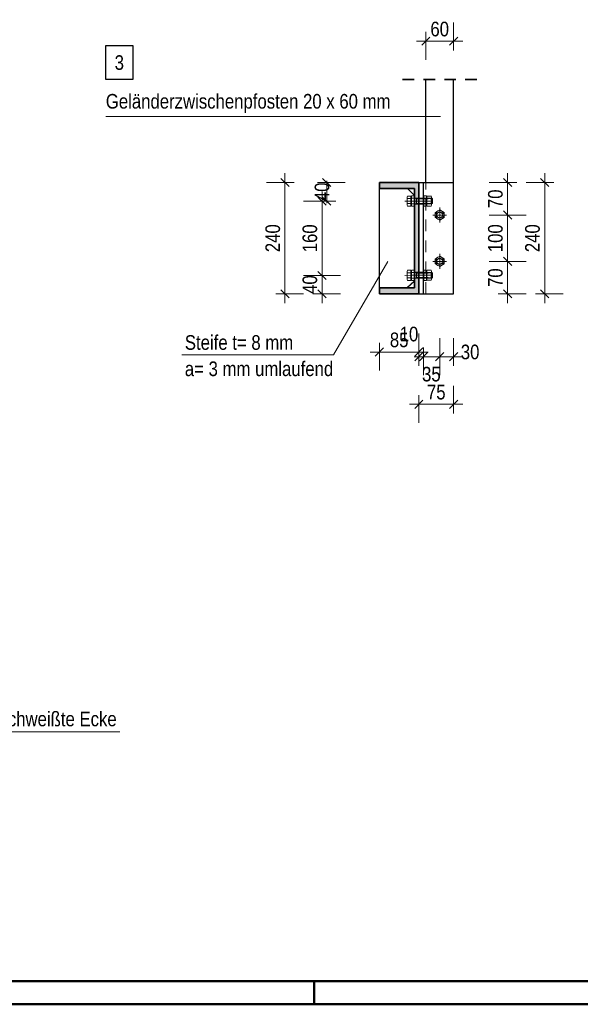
# Model space of a CAD drawing. Header units: millimetres. Extents: x 0 to 96, y -6 to 70.6.
# Tile 2 of 138: x 7.3 to 13.4, y 0 to 10.6. Entities that reach past the tile are written whole.
import ezdxf

# ---------------------------------------------------------------- set-up
doc = ezdxf.new("R2010")
doc.units = ezdxf.units.MM
doc.linetypes.add('DASHDOT', pattern=[1, 0.5, -0.25, 0, -0.25])
doc.linetypes.add('HIDDEN', pattern=[0.375, 0.25, -0.125])
doc.layers.add('Achsen', color=7, linetype='Continuous', lineweight=20)
doc.layers.add('Schraffuren', color=7, linetype='Continuous', lineweight=20)
doc.styles.add('Arial Narrow', font='ARIALN.TTF')
doc.dimstyles.new('Arch_Strakon_dimstyle', dxfattribs={"dimtxt": 15.75, "dimasz": 1, "dimexe": 1.25, "dimexo": 0.0625, "dimgap": 1, "dimtad": 0, "dimdec": 3, "dimzin": 12, "dimdsep": 46, "dimtxsty": 'Arial Narrow', "dimblk": 'Arrowhead_Tick', "dimsah": 1, "dimcen": 0, "dimse1": 1, "dimse2": 1, "dimclrd": 6, "dimclrt": 2, "dimazin": 0, "dimtfac": 1, "dimtdec": 4, "dimtmove": 0, "dimatfit": 3, "dimldrblk": 'NONE', "dimfxl": 1, "dimtvp": 1, "dimtolj": 1, "dimtzin": 0, "dimlwd": 13, "dimarcsym": 2})

# ---------------------------------------------------------------- blocks, each defined once
blk = doc.blocks.new('Arrowhead_Tick')
at = {"color": 0, "linetype": 'Continuous', "lineweight": -2}
for p, q in [((0, 20), (0, -10)), ((-1, 0), (0, 0)), ((10, 0), (0, 0))]:
    blk.add_line(p, q, dxfattribs=at)
at = {"color": 2, "linetype": 'Continuous', "lineweight": 35}
blk.add_line((4.4, 4.4), (-4.4, -4.4), dxfattribs=at)
blk = doc.blocks.new('*D300')
at = {"color": 6, "linetype": 'Continuous', "lineweight": 13}
blk.add_line((10.587, 7.668), (10.587, 7.847), dxfattribs=at)
at = {"layer": 'Defpoints', "color": 0}
for p in [(10.587, 7.857), (11.479, 7.857), (11.205, 7.658)]:
    blk.add_point(p, dxfattribs=at)
at = {"color": 6, "lineweight": 13, "xscale": 0.01, "yscale": 0.01, "zscale": 0.01}
for p, rotation in [((10.587, 7.857), 90), ((10.587, 7.658), 270)]:
    blk.add_blockref('Arrowhead_Tick', p, dxfattribs=dict(at, rotation=rotation))
at = {"color": 2, "lineweight": 0, "insert": (10.456, 7.758), "char_height": 0.1575, "attachment_point": 5, "rotation": 90, "style": 'Arial Narrow'}
blk.add_mtext('\\A1;40', dxfattribs=at)
blk = doc.blocks.new('_None')
blk = doc.blocks.new('*D301')
at = {"color": 6, "linetype": 'Continuous', "lineweight": 13}
blk.add_line((10.587, 7.867), (10.587, 8.647), dxfattribs=at)
at = {"layer": 'Defpoints', "color": 0}
for p in [(10.587, 8.657), (11.479, 8.657), (11.479, 7.857)]:
    blk.add_point(p, dxfattribs=at)
at = {"color": 6, "lineweight": 13, "xscale": 0.01, "yscale": 0.01, "zscale": 0.01}
for p, rotation in [((10.587, 8.657), 90), ((10.587, 7.857), 270)]:
    blk.add_blockref('Arrowhead_Tick', p, dxfattribs=dict(at, rotation=rotation))
at = {"color": 2, "lineweight": 0, "insert": (10.456, 8.257), "char_height": 0.1575, "attachment_point": 5, "rotation": 90, "style": 'Arial Narrow'}
blk.add_mtext('\\A1;160', dxfattribs=at)
blk = doc.blocks.new('*D302')
at = {"color": 6, "linetype": 'Continuous', "lineweight": 13}
for p, q in [((10.637, 8.868), (10.637, 8.878)), ((10.637, 8.657), (10.637, 8.858)), ((10.637, 8.647), (10.637, 8.637))]:
    blk.add_line(p, q, dxfattribs=at)
at = {"layer": 'Defpoints', "color": 0}
for p in [(10.637, 8.858), (11.205, 8.858), (11.479, 8.657)]:
    blk.add_point(p, dxfattribs=at)
at = {"color": 6, "lineweight": 13, "xscale": 0.01, "yscale": 0.01, "zscale": 0.01}
for p, rotation in [((10.637, 8.858), 270), ((10.637, 8.657), 90)]:
    blk.add_blockref('Arrowhead_Tick', p, dxfattribs=dict(at, rotation=rotation))
at = {"color": 2, "lineweight": 0, "insert": (10.587, 8.758), "char_height": 0.1575, "attachment_point": 5, "rotation": 90, "style": 'Arial Narrow'}
blk.add_mtext('\\A1;40', dxfattribs=at)
blk = doc.blocks.new('*D303')
at = {"color": 6, "linetype": 'Continuous', "lineweight": 13}
blk.add_line((10.187, 7.668), (10.187, 8.848), dxfattribs=at)
at = {"layer": 'Defpoints', "color": 0}
for p in [(10.187, 8.858), (11.205, 8.858), (11.205, 7.658)]:
    blk.add_point(p, dxfattribs=at)
at = {"color": 6, "lineweight": 13, "xscale": 0.01, "yscale": 0.01, "zscale": 0.01}
for p, rotation in [((10.187, 8.858), 90), ((10.187, 7.658), 270)]:
    blk.add_blockref('Arrowhead_Tick', p, dxfattribs=dict(at, rotation=rotation))
at = {"color": 2, "lineweight": 0, "insert": (10.056, 8.258), "char_height": 0.1575, "attachment_point": 5, "rotation": 90, "style": 'Arial Narrow'}
blk.add_mtext('\\A1;240', dxfattribs=at)
blk = doc.blocks.new('*D304')
at = {"color": 6, "linetype": 'Continuous', "lineweight": 13}
blk.add_line((11.215, 7.031), (11.62, 7.031), dxfattribs=at)
at = {"layer": 'Defpoints', "color": 0}
for p in [(11.205, 7.658), (11.63, 7.658), (11.63, 7.031)]:
    blk.add_point(p, dxfattribs=at)
at = {"color": 6, "lineweight": 13, "xscale": 0.01, "yscale": 0.01, "zscale": 0.01}
blk.add_blockref('Arrowhead_Tick', (11.63, 7.031), dxfattribs=at)
at = {"color": 6, "lineweight": 13, "xscale": 0.01, "yscale": 0.01, "zscale": 0.01, "rotation": 180}
blk.add_blockref('Arrowhead_Tick', (11.205, 7.031), dxfattribs=at)
at = {"color": 2, "lineweight": 0, "insert": (11.418, 7.161), "char_height": 0.1575, "attachment_point": 5, "style": 'Arial Narrow'}
blk.add_mtext('\\A1;85', dxfattribs=at)
blk = doc.blocks.new('*D305')
at = {"color": 6, "linetype": 'Continuous', "lineweight": 13}
for p, q in [((11.62, 6.981), (11.61, 6.981)), ((11.63, 6.981), (11.68, 6.981)), ((11.69, 6.981), (11.7, 6.981))]:
    blk.add_line(p, q, dxfattribs=at)
at = {"layer": 'Defpoints', "color": 0}
for p in [(11.63, 7.658), (11.68, 7.658), (11.68, 6.981)]:
    blk.add_point(p, dxfattribs=at)
at = {"color": 6, "lineweight": 13, "xscale": 0.01, "yscale": 0.01, "zscale": 0.01}
blk.add_blockref('Arrowhead_Tick', (11.63, 6.981), dxfattribs=at)
at = {"color": 6, "lineweight": 13, "xscale": 0.01, "yscale": 0.01, "zscale": 0.01, "rotation": 180}
blk.add_blockref('Arrowhead_Tick', (11.68, 6.981), dxfattribs=at)
at = {"color": 2, "lineweight": 0, "insert": (11.524, 7.224), "char_height": 0.1575, "attachment_point": 5, "style": 'Arial Narrow'}
blk.add_mtext('\\A1;10', dxfattribs=at)
blk = doc.blocks.new('*D306')
at = {"color": 6, "linetype": 'Continuous', "lineweight": 13}
blk.add_line((11.69, 6.981), (11.845, 6.981), dxfattribs=at)
at = {"layer": 'Defpoints', "color": 0}
for p in [(11.855, 7.928), (11.68, 7.658), (11.855, 6.981)]:
    blk.add_point(p, dxfattribs=at)
at = {"color": 6, "lineweight": 13, "xscale": 0.01, "yscale": 0.01, "zscale": 0.01}
blk.add_blockref('Arrowhead_Tick', (11.855, 6.981), dxfattribs=at)
at = {"color": 6, "lineweight": 13, "xscale": 0.01, "yscale": 0.01, "zscale": 0.01, "rotation": 180}
blk.add_blockref('Arrowhead_Tick', (11.68, 6.981), dxfattribs=at)
at = {"color": 2, "lineweight": 0, "insert": (11.765, 6.792), "char_height": 0.1575, "attachment_point": 5, "style": 'Arial Narrow'}
blk.add_mtext('\\A1;35', dxfattribs=at)
blk = doc.blocks.new('*D307')
at = {"color": 6, "linetype": 'Continuous', "lineweight": 13}
blk.add_line((11.865, 6.981), (11.995, 6.981), dxfattribs=at)
at = {"layer": 'Defpoints', "color": 0}
for p in [(11.855, 7.928), (12.005, 7.658), (12.005, 6.981)]:
    blk.add_point(p, dxfattribs=at)
at = {"color": 6, "lineweight": 13, "xscale": 0.01, "yscale": 0.01, "zscale": 0.01}
blk.add_blockref('Arrowhead_Tick', (12.005, 6.981), dxfattribs=at)
at = {"color": 6, "lineweight": 13, "xscale": 0.01, "yscale": 0.01, "zscale": 0.01, "rotation": 180}
blk.add_blockref('Arrowhead_Tick', (11.855, 6.981), dxfattribs=at)
at = {"color": 2, "lineweight": 0, "insert": (12.183, 7.031), "char_height": 0.1575, "attachment_point": 5, "style": 'Arial Narrow'}
blk.add_mtext('\\A1;30', dxfattribs=at)
blk = doc.blocks.new('*D308')
at = {"color": 6, "linetype": 'Continuous', "lineweight": 13}
blk.add_line((11.64, 6.468), (11.995, 6.468), dxfattribs=at)
at = {"layer": 'Defpoints', "color": 0}
for p in [(11.63, 7.658), (12.005, 7.658), (12.005, 6.468)]:
    blk.add_point(p, dxfattribs=at)
at = {"color": 6, "lineweight": 13, "xscale": 0.01, "yscale": 0.01, "zscale": 0.01}
blk.add_blockref('Arrowhead_Tick', (12.005, 6.468), dxfattribs=at)
at = {"color": 6, "lineweight": 13, "xscale": 0.01, "yscale": 0.01, "zscale": 0.01, "rotation": 180}
blk.add_blockref('Arrowhead_Tick', (11.63, 6.468), dxfattribs=at)
at = {"color": 2, "lineweight": 0, "insert": (11.818, 6.598), "char_height": 0.1575, "attachment_point": 5, "style": 'Arial Narrow'}
blk.add_mtext('\\A1;75', dxfattribs=at)
blk = doc.blocks.new('*D309')
at = {"color": 6, "linetype": 'Continuous', "lineweight": 13}
blk.add_line((12.587, 7.668), (12.587, 7.998), dxfattribs=at)
at = {"layer": 'Defpoints', "color": 0}
for p in [(11.928, 8.008), (12.587, 8.008), (12.005, 7.658)]:
    blk.add_point(p, dxfattribs=at)
at = {"color": 6, "lineweight": 13, "xscale": 0.01, "yscale": 0.01, "zscale": 0.01}
for p, rotation in [((12.587, 8.008), 90), ((12.587, 7.658), 270)]:
    blk.add_blockref('Arrowhead_Tick', p, dxfattribs=dict(at, rotation=rotation))
at = {"color": 2, "lineweight": 0, "insert": (12.456, 7.833), "char_height": 0.1575, "attachment_point": 5, "rotation": 90, "style": 'Arial Narrow'}
blk.add_mtext('\\A1;70', dxfattribs=at)
blk = doc.blocks.new('*D310')
at = {"color": 6, "linetype": 'Continuous', "lineweight": 13}
blk.add_line((12.587, 8.018), (12.587, 8.498), dxfattribs=at)
at = {"layer": 'Defpoints', "color": 0}
for p in [(11.928, 8.508), (12.587, 8.508), (11.928, 8.008)]:
    blk.add_point(p, dxfattribs=at)
at = {"color": 6, "lineweight": 13, "xscale": 0.01, "yscale": 0.01, "zscale": 0.01}
for p, rotation in [((12.587, 8.508), 90), ((12.587, 8.008), 270)]:
    blk.add_blockref('Arrowhead_Tick', p, dxfattribs=dict(at, rotation=rotation))
at = {"color": 2, "lineweight": 0, "insert": (12.456, 8.258), "char_height": 0.1575, "attachment_point": 5, "rotation": 90, "style": 'Arial Narrow'}
blk.add_mtext('\\A1;100', dxfattribs=at)
blk = doc.blocks.new('*D311')
at = {"color": 6, "linetype": 'Continuous', "lineweight": 13}
blk.add_line((12.587, 8.518), (12.587, 8.848), dxfattribs=at)
at = {"layer": 'Defpoints', "color": 0}
for p in [(12.005, 8.858), (12.587, 8.858), (11.928, 8.508)]:
    blk.add_point(p, dxfattribs=at)
at = {"color": 6, "lineweight": 13, "xscale": 0.01, "yscale": 0.01, "zscale": 0.01}
for p, rotation in [((12.587, 8.858), 90), ((12.587, 8.508), 270)]:
    blk.add_blockref('Arrowhead_Tick', p, dxfattribs=dict(at, rotation=rotation))
at = {"color": 2, "lineweight": 0, "insert": (12.456, 8.683), "char_height": 0.1575, "attachment_point": 5, "rotation": 90, "style": 'Arial Narrow'}
blk.add_mtext('\\A1;70', dxfattribs=at)
blk = doc.blocks.new('*D312')
at = {"color": 6, "linetype": 'Continuous', "lineweight": 13}
blk.add_line((12.987, 7.668), (12.987, 8.848), dxfattribs=at)
at = {"layer": 'Defpoints', "color": 0}
for p in [(12.005, 8.858), (12.987, 8.858), (12.005, 7.658)]:
    blk.add_point(p, dxfattribs=at)
at = {"color": 6, "lineweight": 13, "xscale": 0.01, "yscale": 0.01, "zscale": 0.01}
for p, rotation in [((12.987, 8.858), 90), ((12.987, 7.658), 270)]:
    blk.add_blockref('Arrowhead_Tick', p, dxfattribs=dict(at, rotation=rotation))
at = {"color": 2, "lineweight": 0, "insert": (12.856, 8.258), "char_height": 0.1575, "attachment_point": 5, "rotation": 90, "style": 'Arial Narrow'}
blk.add_mtext('\\A1;240', dxfattribs=at)
blk = doc.blocks.new('*D384')
at = {"layer": 'Defpoints', "color": 0}
for p in [(12.005, 10.382), (11.705, 9.97), (12.005, 9.97)]:
    blk.add_point(p, dxfattribs=at)
at = {"layer": 'Schraffuren', "color": 6, "linetype": 'Continuous', "lineweight": 13}
blk.add_line((11.715, 10.382), (11.995, 10.382), dxfattribs=at)
at = {"layer": 'Schraffuren', "color": 6, "lineweight": 13, "xscale": 0.01, "yscale": 0.01, "zscale": 0.01}
blk.add_blockref('Arrowhead_Tick', (12.005, 10.382), dxfattribs=at)
at = {"layer": 'Schraffuren', "color": 6, "lineweight": 13, "xscale": 0.01, "yscale": 0.01, "zscale": 0.01, "rotation": 180}
blk.add_blockref('Arrowhead_Tick', (11.705, 10.382), dxfattribs=at)
at = {"layer": 'Schraffuren', "color": 2, "lineweight": 0, "insert": (11.855, 10.512), "char_height": 0.1575, "attachment_point": 5, "style": 'Arial Narrow'}
blk.add_mtext('\\A1;60', dxfattribs=at)

msp = doc.modelspace()

# ---------------------------------------------------------------- hatches: boundary and pattern name
at = {"layer": 'Schraffuren', "lineweight": 13, "true_color": 0x4682b4}
msp.add_hatch(color=145, dxfattribs=at).paths.add_polyline_path([(11.2051715, 7.6582727), (11.6301715, 7.6582727), (11.6301715, 8.8582727), (11.2051715, 8.8582727), (11.2051715, 8.7932727), (11.5826715, 8.7932727), (11.5826715, 7.7232727), (11.2051715, 7.7232727)])

# ---------------------------------------------------------------- linework, layer by layer
at = {"color": 2, "linetype": 'HIDDEN', "lineweight": 35, "ltscale": 0.5}
msp.add_line((11.4551715, 9.9698119), (12.2551715, 9.9698119), dxfattribs=at)
at = {"color": 5, "linetype": 'Continuous', "lineweight": 18}
for p, q in [((11.8626828, 9.569766), (8.2544873, 9.569766)), ((10.7095152, 7.0022971), (11.2975529, 8.0074897)), ((9.0760773, 7.0022971), (10.7095152, 7.0022971))]:
    msp.add_line(p, q, dxfattribs=at)
at = {"color": 2, "linetype": 'Continuous', "lineweight": 35}
for p, q in [((11.2051715, 8.7932727), (11.2051715, 8.8582727)), ((11.2051715, 8.8582727), (11.6301715, 8.8582727)), ((11.6301715, 7.6582727), (11.6301715, 8.8582727)), ((11.2051715, 8.7932727), (11.5826715, 8.7932727)), ((11.5826715, 7.7232727), (11.5826715, 8.7932727)), ((11.2051715, 7.6582727), (11.2051715, 7.7232727)), ((11.2051715, 7.7232727), (11.5826715, 7.7232727)), ((11.2051715, 7.6582727), (11.6301715, 7.6582727))]:
    msp.add_line(p, q, dxfattribs=at)
at = {"color": 6, "linetype": 'HIDDEN', "lineweight": 13, "ltscale": 0.5}
for p, q in [((11.7051715, 7.6582727), (11.7051715, 8.8582727)), ((11.5826715, 8.6907727), (11.6301715, 8.6907727)), ((11.5826715, 8.6257727), (11.6301715, 8.6257727)), ((11.5930837, 8.6882727), (11.6044537, 8.6825877)), ((11.5930837, 8.6282727), (11.6044537, 8.6339577)), ((11.6044537, 8.6882727), (11.6044537, 8.6282727)), ((11.6044537, 8.6825877), (11.7757542, 8.6825877)), ((11.6044537, 8.6339577), (11.7757542, 8.6339577)), ((11.6301715, 8.6907727), (11.6801715, 8.6907727)), ((11.6301715, 8.6257727), (11.6801715, 8.6257727)), ((11.7757542, 8.6582727), (11.6757542, 8.6582727)), ((11.7157542, 8.6582727), (11.7157542, 8.6183897)), ((11.7620658, 8.6854549), (11.7194426, 8.6854549)), ((11.7620153, 8.6308942), (11.7194931, 8.6308942)), ((11.7657542, 8.6582727), (11.7657542, 8.6183897)), ((11.7700692, 8.6882727), (11.7700692, 8.6282727)), ((11.7700692, 8.6882727), (11.7757542, 8.6825877)), ((11.7700692, 8.6282727), (11.7757542, 8.6339577)), ((11.7757542, 8.6825877), (11.7757542, 8.6339577)), ((11.5826715, 7.8907727), (11.6301715, 7.8907727)), ((11.5930837, 7.8882727), (11.6044537, 7.8825877)), ((11.6044537, 7.8882727), (11.6044537, 7.8282727)), ((11.6044537, 7.8825877), (11.7757542, 7.8825877)), ((11.6301715, 7.8907727), (11.6801715, 7.8907727)), ((11.7757542, 7.8582727), (11.6757542, 7.8582727)), ((11.7157542, 7.8582727), (11.7157542, 7.8183897)), ((11.7620658, 7.8854549), (11.7194426, 7.8854549)), ((11.7657542, 7.8582727), (11.7657542, 7.8183897)), ((11.7700692, 7.8882727), (11.7700692, 7.8282727)), ((11.7700692, 7.8882727), (11.7757542, 7.8825877)), ((11.7757542, 7.8825877), (11.7757542, 7.8339577)), ((11.5021934, 7.7232727), (11.5826715, 7.7982727)), ((11.5826715, 7.8257727), (11.6301715, 7.8257727)), ((11.5930837, 7.8282727), (11.6044537, 7.8339577)), ((11.6044537, 7.8339577), (11.7757542, 7.8339577)), ((11.6301715, 7.8257727), (11.6801715, 7.8257727)), ((11.7620153, 7.8308942), (11.7194931, 7.8308942)), ((11.7700692, 7.8282727), (11.7757542, 7.8339577))]:
    msp.add_line(p, q, dxfattribs=at)
at = {"color": 6, "linetype": 'Continuous', "lineweight": 13}
for p, q in [((11.5444537, 8.713121), (11.5081524, 8.713121)), ((11.5444537, 8.713121), (11.5444537, 8.6034244)), ((11.5503503, 8.6034244), (11.5503503, 8.7134244)), ((11.5503503, 8.7134244), (11.5803503, 8.7134244)), ((11.5803503, 8.7134244), (11.5803503, 8.6034244)), ((11.6833817, 8.6034244), (11.6833817, 8.7134244)), ((11.6833817, 8.7134244), (11.7133817, 8.7134244)), ((11.7133817, 8.7134244), (11.7133817, 8.6034244)), ((11.719429, 8.7131149), (11.7620794, 8.7131149)), ((11.5044537, 8.6171365), (11.5044537, 8.6994089)), ((11.5081285, 8.6308486), (11.5444537, 8.6308486)), ((11.5444537, 8.6034244), (11.5081285, 8.6034244)), ((11.5444537, 8.6856969), (11.5081524, 8.6856969)), ((11.5444537, 8.6932727), (11.5444537, 8.6232727)), ((11.7700692, 8.6882727), (11.5494537, 8.6882727)), ((11.7700692, 8.6282727), (11.5494537, 8.6282727)), ((11.5803503, 8.6034244), (11.5503503, 8.6034244)), ((11.7133817, 8.6034244), (11.6833817, 8.6034244)), ((11.7157542, 8.6994028), (11.7157542, 8.6582727)), ((11.719429, 8.6046776), (11.7620794, 8.6046776)), ((11.7657542, 8.6994028), (11.7657542, 8.6582727)), ((11.5044537, 7.8171365), (11.5044537, 7.8994089)), ((11.5444537, 7.913121), (11.5081524, 7.913121)), ((11.5444537, 7.8856969), (11.5081524, 7.8856969)), ((11.5444537, 7.913121), (11.5444537, 7.8034244)), ((11.5444537, 7.8932727), (11.5444537, 7.8232727)), ((11.7700692, 7.8882727), (11.5494537, 7.8882727)), ((11.5503503, 7.803121), (11.5503503, 7.913121)), ((11.5503503, 7.913121), (11.5803503, 7.913121)), ((11.5803503, 7.913121), (11.5803503, 7.803121)), ((11.6833817, 7.803121), (11.6833817, 7.913121)), ((11.6833817, 7.913121), (11.7133817, 7.913121)), ((11.7133817, 7.913121), (11.7133817, 7.803121)), ((11.7157542, 7.8994028), (11.7157542, 7.8582727)), ((11.719429, 7.9131149), (11.7620794, 7.9131149)), ((11.7657542, 7.8994028), (11.7657542, 7.8582727)), ((11.5081285, 7.8308486), (11.5444537, 7.8308486)), ((11.5444537, 7.8034244), (11.5081285, 7.8034244)), ((11.7700692, 7.8282727), (11.5494537, 7.8282727)), ((11.5803503, 7.803121), (11.5503503, 7.803121)), ((11.7133817, 7.803121), (11.6833817, 7.803121)), ((11.719429, 7.8046776), (11.7620794, 7.8046776))]:
    msp.add_line(p, q, dxfattribs=at)
at = {"color": 6, "linetype": 'DASHDOT', "lineweight": 13, "ltscale": 0.5}
for p, q in [((11.4794537, 8.6572612), (11.5444537, 8.6582727)), ((11.5444537, 8.6582727), (11.7301715, 8.6582727)), ((11.4794537, 7.8572612), (11.5444537, 7.8582727)), ((11.5444537, 7.8582727), (11.7301715, 7.8582727))]:
    msp.add_line(p, q, dxfattribs=at)
at = {"color": 9, "linetype": 'DASHDOT', "lineweight": 0, "ltscale": 0.5}
for p, q in [((11.7826715, 8.5082727), (11.9276715, 8.5082727)), ((11.8551715, 8.588121), (11.8551715, 8.4284244)), ((11.8551715, 8.088121), (11.8551715, 7.9284244)), ((11.7826715, 8.0082727), (11.9276715, 8.0082727))]:
    msp.add_line(p, q, dxfattribs=at)
at = {"color": 16, "linetype": 'Continuous', "lineweight": 13}
for p, q in [((11.8551715, 8.563121), (11.8076715, 8.5356969)), ((11.8076715, 8.4808486), (11.8076715, 8.5356969)), ((11.8551715, 8.563121), (11.9026715, 8.5356969)), ((11.9026715, 8.4808486), (11.9026715, 8.5356969)), ((11.8551715, 8.4534244), (11.8076715, 8.4808486)), ((11.8551715, 8.4534244), (11.9026715, 8.4808486)), ((11.8551715, 8.063121), (11.8076715, 8.0356969)), ((11.8076715, 7.9808486), (11.8076715, 8.0356969)), ((11.8551715, 7.9534244), (11.8076715, 7.9808486)), ((11.8551715, 8.063121), (11.9026715, 8.0356969)), ((11.8551715, 7.9534244), (11.9026715, 7.9808486)), ((11.9026715, 7.9808486), (11.9026715, 8.0356969))]:
    msp.add_line(p, q, dxfattribs=at)
at = {"color": 4, "linetype": 'Continuous', "lineweight": 50}
for p, q in [((1, 0.25), (87.25, 0.25)), ((0, 0), (87.5, 0))]:
    msp.add_line(p, q, dxfattribs=at)
at = {"color": 4, "linetype": 'Continuous', "lineweight": 50, "ltscale": 0.2}
msp.add_line((10.5, 0), (10.5, 0.25), dxfattribs=at)
at = {"color": 16, "linetype": 'Continuous', "lineweight": 13}
for centre in [(11.8551715, 8.5082727), (11.8551715, 8.0082727)]:
    msp.add_circle(centre, 0.0475, dxfattribs=at)
at = {"color": 6, "linetype": 'Continuous', "lineweight": 13}
for centre, radius, start, end in [((11.5318778, 8.6994089), 0.0274028, 149.9742648, 210.0257352), ((11.7435628, 8.6994028), 0.0278627, 150.01350169, 210.03930483), ((11.7379456, 8.6994028), 0.0278627, 329.96069517, 29.98651631), ((11.5318778, 8.6171365), 0.0274235, 149.99926816, 210.00072778), ((11.6104124, 8.6582727), 0.1058734, 164.98763156, 195.00901447), ((11.5494537, 8.6932727), 0.005, 180, 270), ((11.5494537, 8.6232727), 0.005, 90, 180.00001927), ((11.7431783, 8.6174012), 0.0269429, 149.94689733, 208.17992649), ((11.7383301, 8.6174012), 0.0269429, 331.82007351, 30.05310267), ((11.5318778, 7.8994089), 0.0274028, 149.9742648, 210.0257352), ((11.6104124, 7.8582727), 0.1058734, 164.98763156, 195.00901447), ((11.5494537, 7.8932727), 0.005, 180, 270), ((11.7435628, 7.8994028), 0.0278627, 150.01350169, 210.03930483), ((11.7379456, 7.8994028), 0.0278627, 329.96069517, 29.98651631), ((11.5318778, 7.8171365), 0.0274235, 149.99926816, 210.00072778), ((11.5494537, 7.8232727), 0.005, 90, 180.00001927), ((11.7431783, 7.8174012), 0.0269429, 149.94689733, 208.17992649), ((11.7383301, 7.8174012), 0.0269429, 331.82007351, 30.05310267)]:
    msp.add_arc(centre, radius, start, end, dxfattribs=at)
at = {"color": 6, "linetype": 'HIDDEN', "lineweight": 13, "ltscale": 0.5}
for centre, start, end in [((11.8254508, 8.6582727), 165.61828522, 194.48783154), ((11.6560577, 8.6582727), 345.51216846, 14.38171478), ((11.8254508, 7.8582727), 165.61828522, 194.48783154), ((11.6560577, 7.8582727), 345.51216846, 14.38171478)]:
    msp.add_arc(centre, 0.1094377, start, end, dxfattribs=at)
at = {"layer": 'Achsen', "color": 3, "linetype": 'Continuous', "lineweight": 25}
for p, q in [((8.5503963, 10.3303678), (8.2511713, 10.3303678)), ((8.2511713, 10.3303678), (8.2511713, 9.9728678)), ((8.5503963, 9.9728678), (8.5503963, 10.3303678)), ((8.2511713, 9.9728678), (8.5503963, 9.9728678)), ((11.7051715, 8.8582727), (11.7051715, 9.9698119)), ((12.0051715, 8.8582727), (12.0051715, 9.9698119)), ((11.6301715, 8.8582727), (11.6801715, 8.8582727)), ((11.6801715, 7.6582727), (11.6801715, 8.8582727)), ((11.6801715, 8.8582727), (12.0051715, 8.8582727)), ((12.0051715, 7.6582727), (12.0051715, 8.8582727)), ((11.2051715, 7.7232727), (11.2051715, 8.7932727)), ((11.5076715, 8.7932727), (11.5826715, 8.7182727)), ((11.5054736, 7.7232727), (11.5826715, 7.7952158)), ((11.6301715, 7.6582727), (11.6801715, 7.6582727)), ((11.6801715, 7.6582727), (12.0051715, 7.6582727))]:
    msp.add_line(p, q, dxfattribs=at)
for centre in [(11.8551715, 8.5082727), (11.8551715, 8.0082727)]:
    msp.add_circle(centre, 0.0326, dxfattribs=at)
at = {"layer": 'Schraffuren', "color": 5, "linetype": 'Continuous', "lineweight": 18}
msp.add_line((8.4070209, 2.937667), (6.8987908, 2.937667), dxfattribs=at)

# ---------------------------------------------------------------- texts
at = {"color": 2, "lineweight": 35, "style": 'Arial Narrow'}
for s, p in [('Geländerzwischenpfosten 20 x 60 mm', (8.2556021, 9.6553971)), ('Steife t= 8 mm', (9.107565, 7.055274)), ('a= 3 mm umlaufend', (9.107565, 6.771774))]:
    msp.add_text(s, height=0.1575, dxfattribs=at).set_placement(p)
at = {"layer": 'Achsen', "color": 2, "lineweight": 35, "style": 'Arial Narrow'}
msp.add_text('3', height=0.1575, dxfattribs=at).set_placement((8.3511713, 10.0728678))
at = {"layer": 'Schraffuren', "color": 2, "lineweight": 35, "style": 'Arial Narrow'}
msp.add_text('geschweißte Ecke', height=0.1575, dxfattribs=at).set_placement((6.9087133, 2.9972024))

# ---------------------------------------------------------------- dimensions: what is measured, and where the dimension line sits
at = {"lineweight": 0}
for base, p1, p2, text, override, picture, middle in [((10.1866872, 8.8582727), (11.2051715, 7.6582727), (11.2051715, 8.8582727), '240', {"dimscale": 0.01, "dimtxt": 15.75, "dimasz": 1, "dimgap": 5, "dimtad": 1, "dimjust": 0, "dimtih": 0, "dimtoh": 0, "dimdec": 3, "dimdsep": 46, "dimtxsty": 'Arial Narrow', "dimclrd": 6, "dimclrt": 2, "dimtix": 1, "dimtofl": 255, "dimtmove": 0, "dimatfit": 2, "dimfxl": 0, "dimfxlon": 0, "dimtvp": 31.746032, "dimlwd": 13}, '*D303', (10.1866872, 8.2582727)), ((12.5866872, 8.8582727), (11.9276715, 8.5082727), (12.0051715, 8.8582727), '70', {"dimscale": 0.01, "dimtxt": 15.75, "dimasz": 1, "dimgap": 5, "dimtad": 1, "dimjust": 0, "dimtih": 0, "dimtoh": 0, "dimdec": 3, "dimdsep": 46, "dimtxsty": 'Arial Narrow', "dimclrd": 6, "dimclrt": 2, "dimtix": 1, "dimtofl": 255, "dimtmove": 0, "dimatfit": 2, "dimfxl": 0, "dimfxlon": 0, "dimtvp": 31.746032, "dimlwd": 13}, '*D311', (12.5866872, 8.6832727)), ((12.9866872, 8.8582727), (12.0051715, 7.6582727), (12.0051715, 8.8582727), '240', {"dimscale": 0.01, "dimtxt": 15.75, "dimasz": 1, "dimgap": 5, "dimtad": 1, "dimjust": 0, "dimtih": 0, "dimtoh": 0, "dimdec": 3, "dimdsep": 46, "dimtxsty": 'Arial Narrow', "dimclrd": 6, "dimclrt": 2, "dimtix": 1, "dimtofl": 255, "dimtmove": 0, "dimatfit": 2, "dimfxl": 0, "dimfxlon": 0, "dimtvp": 31.746032, "dimlwd": 13}, '*D312', (12.9866872, 8.2582727)), ((10.6366872, 8.8582727), (11.4794537, 8.6572612), (11.2051715, 8.8582727), '40', {"dimscale": 0.01, "dimtxt": 15.75, "dimasz": 1, "dimgap": 5, "dimtad": 0, "dimjust": 0, "dimtih": 0, "dimtoh": 0, "dimdec": 3, "dimdsep": 46, "dimtxsty": 'Arial Narrow', "dimclrd": 6, "dimclrt": 2, "dimtix": 0, "dimtofl": 255, "dimtmove": 2, "dimatfit": 2, "dimfxl": 0, "dimfxlon": 0, "dimtvp": 31.746032, "dimlwd": 13}, '*D302', (10.5866872, 8.757767)), ((10.5866872, 8.6572612), (11.4794537, 7.8572612), (11.4794537, 8.6572612), '160', {"dimscale": 0.01, "dimtxt": 15.75, "dimasz": 1, "dimgap": 5, "dimtad": 1, "dimjust": 0, "dimtih": 0, "dimtoh": 0, "dimdec": 3, "dimdsep": 46, "dimtxsty": 'Arial Narrow', "dimclrd": 6, "dimclrt": 2, "dimtix": 1, "dimtofl": 255, "dimtmove": 0, "dimatfit": 2, "dimfxl": 0, "dimfxlon": 0, "dimtvp": 31.746032, "dimlwd": 13}, '*D301', (10.5866872, 8.2572612)), ((12.5866872, 8.5082727), (11.9276715, 8.0082727), (11.9276715, 8.5082727), '100', {"dimscale": 0.01, "dimtxt": 15.75, "dimasz": 1, "dimgap": 5, "dimtad": 1, "dimjust": 0, "dimtih": 0, "dimtoh": 0, "dimdec": 3, "dimdsep": 46, "dimtxsty": 'Arial Narrow', "dimclrd": 6, "dimclrt": 2, "dimtix": 1, "dimtofl": 255, "dimtmove": 0, "dimatfit": 2, "dimfxl": 0, "dimfxlon": 0, "dimtvp": 31.746032, "dimlwd": 13}, '*D310', (12.5866872, 8.2582727)), ((12.5866872, 8.0082727), (12.0051715, 7.6582727), (11.9276715, 8.0082727), '70', {"dimscale": 0.01, "dimtxt": 15.75, "dimasz": 1, "dimgap": 5, "dimtad": 1, "dimjust": 0, "dimtih": 0, "dimtoh": 0, "dimdec": 3, "dimdsep": 46, "dimtxsty": 'Arial Narrow', "dimclrd": 6, "dimclrt": 2, "dimtix": 1, "dimtofl": 255, "dimtmove": 0, "dimatfit": 2, "dimfxl": 0, "dimfxlon": 0, "dimtvp": 31.746032, "dimlwd": 13}, '*D309', (12.5866872, 7.8332727)), ((10.5866872, 7.8572612), (11.2051715, 7.6582727), (11.4794537, 7.8572612), '40', {"dimscale": 0.01, "dimtxt": 15.75, "dimasz": 1, "dimgap": 5, "dimtad": 1, "dimjust": 0, "dimtih": 0, "dimtoh": 0, "dimdec": 3, "dimdsep": 46, "dimtxsty": 'Arial Narrow', "dimclrd": 6, "dimclrt": 2, "dimtix": 1, "dimtofl": 255, "dimtmove": 0, "dimatfit": 2, "dimfxl": 0, "dimfxlon": 0, "dimtvp": 31.746032, "dimlwd": 13}, '*D300', (10.5866872, 7.757767))]:
    dim = msp.add_linear_dim(base=base, p1=p1, p2=p2, angle=90, text=text, dimstyle='Arch_Strakon_dimstyle', override=override, dxfattribs=at)
    dim.commit()
    dim.dimension.update_dxf_attribs({"geometry": picture, "text_midpoint": middle, "dimtype": 160})
for base, p1, p2, text, override, picture, middle in [((11.8551715, 6.9809089), (11.6801715, 7.6582727), (11.8551715, 7.9284244), '35', {"dimscale": 0.01, "dimtxt": 15.75, "dimasz": 1, "dimgap": 5, "dimtad": 0, "dimjust": 0, "dimtih": 0, "dimtoh": 0, "dimdec": 3, "dimdsep": 46, "dimtxsty": 'Arial Narrow', "dimclrd": 6, "dimclrt": 2, "dimtix": 0, "dimtofl": 255, "dimtmove": 2, "dimatfit": 2, "dimfxl": 0, "dimfxlon": 0, "dimtvp": 31.746032, "dimlwd": 13}, '*D306', (11.7645561, 6.7921477)), ((12.0051715, 6.9809089), (11.8551715, 7.9284244), (12.0051715, 7.6582727), '30', {"dimscale": 0.01, "dimtxt": 15.75, "dimasz": 1, "dimgap": 5, "dimtad": 1, "dimjust": 4, "dimtih": 0, "dimtoh": 0, "dimdec": 3, "dimdsep": 46, "dimtxsty": 'Arial Narrow', "dimclrd": 6, "dimclrt": 2, "dimtix": 0, "dimtofl": 255, "dimtmove": 2, "dimatfit": 2, "dimfxl": 0, "dimfxlon": 0, "dimtvp": 31.746032, "dimlwd": 13}, '*D307', (12.1831465, 7.0309089)), ((11.6301715, 7.0309089), (11.2051715, 7.6582727), (11.6301715, 7.6582727), '85', {"dimscale": 0.01, "dimtxt": 15.75, "dimasz": 1, "dimgap": 5, "dimtad": 1, "dimjust": 0, "dimtih": 0, "dimtoh": 0, "dimdec": 3, "dimdsep": 46, "dimtxsty": 'Arial Narrow', "dimclrd": 6, "dimclrt": 2, "dimtix": 1, "dimtofl": 255, "dimtmove": 0, "dimatfit": 2, "dimfxl": 0, "dimfxlon": 0, "dimtvp": 31.746032, "dimlwd": 13}, '*D304', (11.4176715, 7.0309089)), ((11.6801715, 6.9809089), (11.6301715, 7.6582727), (11.6801715, 7.6582727), '10', {"dimscale": 0.01, "dimtxt": 15.75, "dimasz": 1, "dimgap": 5, "dimtad": 0, "dimjust": 0, "dimtih": 0, "dimtoh": 0, "dimdec": 3, "dimdsep": 46, "dimtxsty": 'Arial Narrow', "dimclrd": 6, "dimclrt": 2, "dimtix": 0, "dimtofl": 255, "dimtmove": 2, "dimatfit": 2, "dimfxl": 0, "dimfxlon": 0, "dimtvp": 31.746032, "dimlwd": 13}, '*D305', (11.5239328, 7.2242517)), ((12.0051715, 6.4683431), (11.6301715, 7.6582727), (12.0051715, 7.6582727), '75', {"dimscale": 0.01, "dimtxt": 15.75, "dimasz": 1, "dimgap": 5, "dimtad": 1, "dimjust": 0, "dimtih": 0, "dimtoh": 0, "dimdec": 3, "dimdsep": 46, "dimtxsty": 'Arial Narrow', "dimclrd": 6, "dimclrt": 2, "dimtix": 1, "dimtofl": 255, "dimtmove": 0, "dimatfit": 2, "dimfxl": 0, "dimfxlon": 0, "dimtvp": 31.746032, "dimlwd": 13}, '*D308', (11.8176715, 6.4683431))]:
    dim = msp.add_linear_dim(base=base, p1=p1, p2=p2, text=text, dimstyle='Arch_Strakon_dimstyle', override=override, dxfattribs=at)
    dim.commit()
    dim.dimension.update_dxf_attribs({"geometry": picture, "text_midpoint": middle, "dimtype": 160})
at = {"layer": 'Schraffuren', "lineweight": 0}
dim = msp.add_linear_dim(base=(12.0051715, 10.3820174), p1=(11.7051715, 9.9698119), p2=(12.0051715, 9.9698119), text='60', dimstyle='Arch_Strakon_dimstyle', override={"dimscale": 0.01, "dimtxt": 15.75, "dimasz": 1, "dimgap": 5, "dimtad": 1, "dimjust": 0, "dimtih": 0, "dimtoh": 0, "dimdec": 3, "dimdsep": 46, "dimtxsty": 'Arial Narrow', "dimclrd": 6, "dimclrt": 2, "dimtix": 1, "dimtofl": 255, "dimtmove": 0, "dimatfit": 2, "dimfxl": 0, "dimfxlon": 0, "dimtvp": 31.746032, "dimlwd": 13}, dxfattribs=at)
dim.commit()
dim.dimension.update_dxf_attribs({"geometry": '*D384', "text_midpoint": (11.8551715, 10.3820174), "dimtype": 160})

doc.saveas('drawing.dxf')
